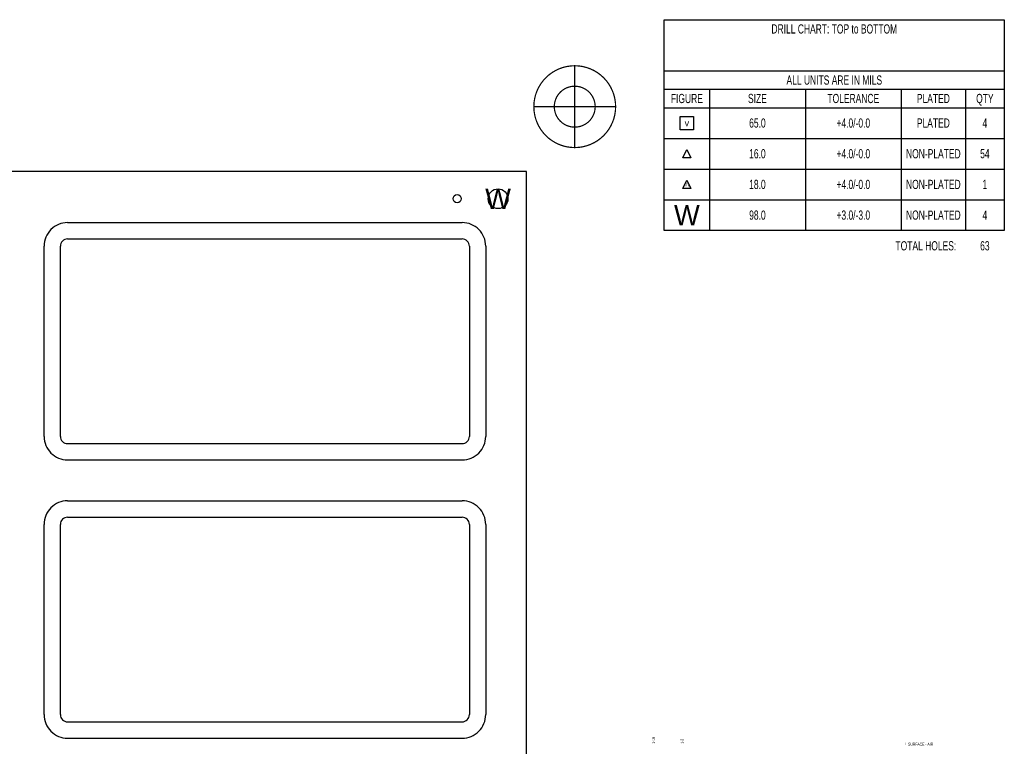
# Model space of a CAD drawing. Extents: x -65 to 355, y -46 to 251.
# Tile 26 of 28: x 53 to 175, y 60 to 150. Entities that reach past the tile are written whole.
import ezdxf
from ezdxf.enums import TextEntityAlignment as Align

# ---------------------------------------------------------------- set-up
doc = ezdxf.new("R2010")
doc.units = 0
for name, color, linetype in [('BG_PANEL', 7, 'CONTINUOUS'), ('BG_TARGET', 7, 'CONTINUOUS'), ('MA_NCLEGEND-1-16', 7, 'CONTINUOUS'), ('MA_XSECTION_CHART', 7, 'CONTINUOUS'), ('PIN_BOTTOM', 7, 'CONTINUOUS'), ('PIN_TOP', 7, 'CONTINUOUS')]:
    doc.layers.add(name, color=color, linetype=linetype)

# ---------------------------------------------------------------- blocks, each defined once
blk = doc.blocks.new('FIGURE_TRI')
blk.add_lwpolyline([(-0.5, -0.5), (0, 0.5), (0.5, -0.5)], close=True)
blk = doc.blocks.new('FIGURE_SQUARE')
blk.add_lwpolyline([(-0.5, -0.5), (-0.5, 0.5), (0.5, 0.5), (0.5, -0.5)], close=True)

msp = doc.modelspace()

# ---------------------------------------------------------------- linework, layer by layer
at = {"layer": 'BG_PANEL'}
msp.add_lwpolyline([(115.942618, -14.135862), (115.942618, 131.660138), (-9.025382, 131.660138), (-9.025382, -14.135862)], close=True, dxfattribs=at)
for points in [[(58.919618, 125.3109, 0.414214), (55.998618, 122.3899)], [(110.862618, 122.3899, 0.414214), (107.941618, 125.3109)], [(58.919618, 123.2789, 0.414214), (58.030618, 122.3899)], [(108.830618, 122.3899, 0.414214), (107.941618, 123.2789)], [(55.998618, 98.7679, 0.414214), (58.919618, 95.8469)], [(58.030618, 98.7679, 0.414214), (58.919618, 97.8789)], [(107.941618, 95.8469, 0.414214), (110.862618, 98.7679)], [(107.941618, 97.8789, 0.414214), (108.830618, 98.7679)], [(58.919618, 90.7669, 0.414214), (55.998618, 87.8459)], [(110.862618, 87.8459, 0.414214), (107.941618, 90.7669)], [(58.919618, 88.7349, 0.414214), (58.030618, 87.8459)], [(108.830618, 87.8459, 0.414214), (107.941618, 88.7349)], [(55.998618, 64.2239, 0.414214), (58.919618, 61.3029)], [(58.030618, 64.2239, 0.414214), (58.919618, 63.3349)], [(107.941618, 61.3029, 0.414214), (110.862618, 64.2239)], [(107.941618, 63.3349, 0.414214), (108.830618, 64.2239)]]:
    msp.add_lwpolyline(points, format="xyb", dxfattribs=at)
for points in [[(58.919618, 125.3109), (107.941618, 125.3109)], [(55.998618, 98.7679), (55.998618, 122.3899)], [(58.030618, 119.9769), (58.030618, 122.3899)], [(58.919618, 123.2789), (61.332618, 123.2789)], [(61.332618, 123.2789), (107.941618, 123.2789)], [(108.830618, 122.3899), (108.830618, 98.7679)], [(110.862618, 122.3899), (110.862618, 98.7679)], [(58.030618, 101.1809), (58.030618, 119.9769)], [(58.030618, 98.7679), (58.030618, 101.1809)], [(58.919618, 97.8789), (61.332618, 97.8789)], [(61.332618, 97.8789), (107.941618, 97.8789)], [(58.919618, 95.8469), (107.941618, 95.8469)], [(58.919618, 90.7669), (107.941618, 90.7669)], [(58.919618, 88.7349), (61.332618, 88.7349)], [(61.332618, 88.7349), (107.941618, 88.7349)], [(55.998618, 64.2239), (55.998618, 87.8459)], [(58.030618, 85.4329), (58.030618, 87.8459)], [(108.830618, 87.8459), (108.830618, 64.2239)], [(110.862618, 87.8459), (110.862618, 64.2239)], [(58.030618, 66.6369), (58.030618, 85.4329)], [(58.030618, 64.2239), (58.030618, 66.6369)], [(58.919618, 63.3349), (61.332618, 63.3349)], [(61.332618, 63.3349), (107.941618, 63.3349)], [(58.919618, 61.3029), (107.941618, 61.3029)]]:
    msp.add_lwpolyline(points, dxfattribs=at)
at = {"layer": 'BG_TARGET', "const_width": 0.1524}
for points in [[(127, 139.7, 1), (116.84, 139.7, 1), (127, 139.7)], [(124.46, 139.7, 1), (119.38, 139.7, 1), (124.46, 139.7)]]:
    msp.add_lwpolyline(points, format="xyb", dxfattribs=at)
for points in [[(121.92, 144.78), (121.92, 134.62)], [(116.84, 139.7), (127, 139.7)]]:
    msp.add_lwpolyline(points, dxfattribs=at)
at = {"layer": 'MA_NCLEGEND-1-16'}
msp.add_lwpolyline([(133.0452, 124.333), (133.0452, 150.495), (175.2854, 150.495), (175.2854, 124.333)], close=True, dxfattribs=at)
for points in [[(133.0452, 144.145), (175.2854, 144.145)], [(133.0452, 141.859), (175.2854, 141.859)], [(138.6586, 141.859), (138.6586, 124.333)], [(150.5712, 141.859), (150.5712, 124.333)], [(162.4838, 141.859), (162.4838, 124.333)], [(170.4594, 141.859), (170.4594, 124.333)], [(133.0452, 139.573), (175.2854, 139.573)], [(133.0452, 135.763), (175.2854, 135.763)], [(133.0452, 131.953), (175.2854, 131.953)], [(133.0452, 128.143), (175.2854, 128.143)]]:
    msp.add_lwpolyline(points, dxfattribs=at)
at = {"layer": 'PIN_BOTTOM'}
msp.add_circle((112.395, 128.27), 1.2319, dxfattribs=at)
at = {"layer": 'PIN_TOP'}
for centre, radius in [((107.315, 128.27), 0.508), ((112.395, 128.27), 1.2319)]:
    msp.add_circle(centre, radius, dxfattribs=at)

# ---------------------------------------------------------------- block references
at = {"layer": 'MA_NCLEGEND-1-16'}
for name, p, xscale, yscale in [('FIGURE_SQUARE', (135.8519, 137.668), 1.651, 1.651), ('FIGURE_TRI', (135.8519, 133.858), 1.016, 1.016), ('FIGURE_TRI', (135.8519, 130.048), 1.016, 1.016)]:
    msp.add_blockref(name, p, dxfattribs=dict(at, xscale=xscale, yscale=yscale))

# ---------------------------------------------------------------- texts
at = {"layer": 'MA_NCLEGEND-1-16', "width": 0.688889}
for s, p in [('DRILL CHART: TOP to BOTTOM', (154.1653, 148.7805)), ('ALL UNITS ARE IN MILS', (154.1653, 142.4305)), ('FIGURE', (135.8519, 140.1445)), ('SIZE', (144.6149, 140.1445)), ('TOLERANCE', (156.5275, 140.1445)), ('PLATED', (166.4716, 140.1445)), ('QTY', (172.8724, 140.1445)), ('65.0', (144.6149, 137.0965)), ('+4.0/-0.0', (156.5275, 137.0965)), ('PLATED', (166.4716, 137.0965)), ('4', (172.8724, 137.0965)), ('16.0', (144.6149, 133.2865)), ('+4.0/-0.0', (156.5275, 133.2865)), ('NON-PLATED', (166.4716, 133.2865)), ('54', (172.8724, 133.2865)), ('18.0', (144.6149, 129.4765)), ('+4.0/-0.0', (156.5275, 129.4765)), ('NON-PLATED', (166.4716, 129.4765)), ('1', (172.8724, 129.4765)), ('98.0', (144.6149, 125.6665)), ('+3.0/-3.0', (156.5275, 125.6665)), ('NON-PLATED', (166.4716, 125.6665)), ('4', (172.8724, 125.6665)), ('63', (172.8724, 121.8565))]:
    msp.add_text(s, height=1.143, dxfattribs=at).set_placement(p, align=Align.CENTER)
at = {"layer": 'MA_NCLEGEND-1-16'}
for s, height, p in [('v', 0.8255, (135.8519, 137.668)), ('m', 0.508, (135.8519, 130.048)), ('W', 2.54, (112.395, 128.27)), ('W', 2.54, (135.8519, 126.238))]:
    msp.add_text(s, height=height, dxfattribs=at).set_placement(p, align=Align.MIDDLE_CENTER)
at = {"layer": 'MA_NCLEGEND-1-16', "width": 0.688889}
msp.add_text('TOTAL HOLES:', height=1.143, dxfattribs=at).set_placement((169.3164, 121.8565), align=Align.RIGHT)
at = {"layer": 'MA_XSECTION_CHART', "width": 0.666667}
for s, p in [('1-16', (131.9022, 60.6171)), ('1-2', (135.4582, 60.6171))]:
    msp.add_text(s, height=0.381, rotation=90, dxfattribs=at).set_placement(p)
msp.add_text('   *  SURFACE - AIR', height=0.381, dxfattribs=at).set_placement((162.5727, 60.3631))

doc.saveas('drawing.dxf')
